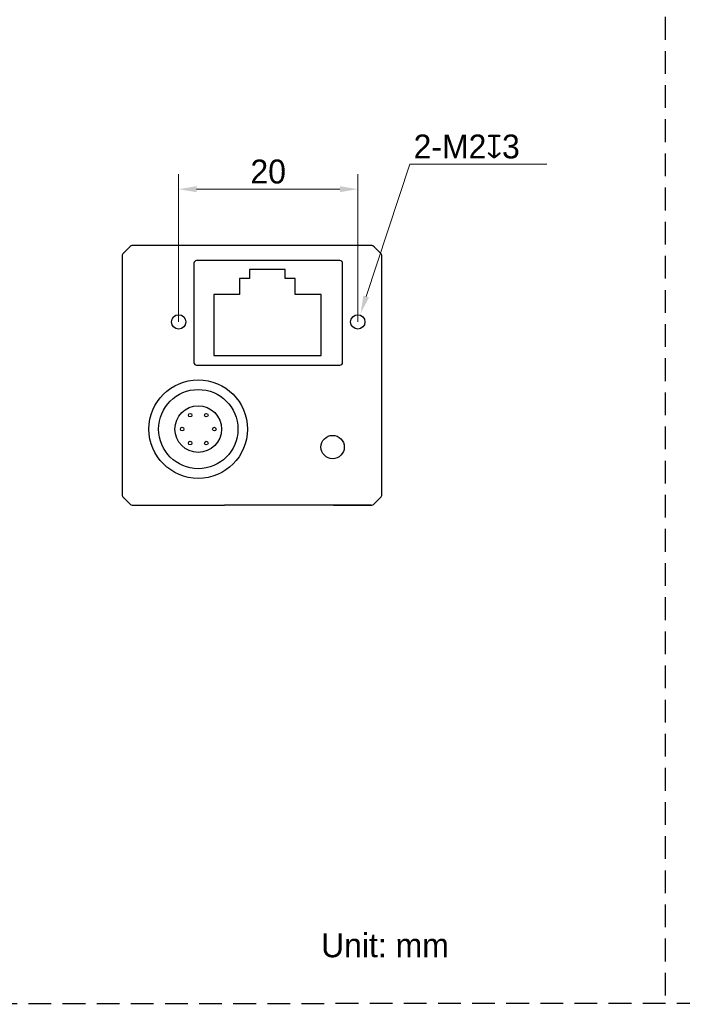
# Model space of a CAD drawing. Header units: millimetres. Extents: x 2329 to 5782, y 1296 to 2780.
# Tile 39 of 123: x 2961 to 3072, y 2444 to 2608. Entities that reach past the tile are written whole.
import ezdxf

# ---------------------------------------------------------------- set-up
doc = ezdxf.new("R2010")
doc.units = ezdxf.units.MM
doc.header["$LTSCALE"] = 0.3
doc.linetypes.add('DASHED', pattern=[19.05, 12.7, -6.35])
doc.layers.add('00-轮廓线', color=7, linetype='Continuous', lineweight=30)
for name, color, linetype in [('ASM_DXF_DIMENSION', 7, 'Continuous'), ('D-01-32-26-0DXF_CONTINUOUS_LINE', 7, 'Continuous'), ('D-01-36-26-0DXF_CONTINUOUS_LINE', 7, 'Continuous'), ('HR10A-7R-6PBDXF_CONTINUOUS_LINE', 7, 'Continuous'), ('RJ45-B563S-LDXF_CONTINUOUS_LINE', 7, 'Continuous')]:
    doc.layers.add(name, color=color, linetype=linetype)
doc.styles.add('3', font='兰亭黑 GBK.TTF', dxfattribs={"height": 4})
doc.styles.add('尺寸值样式', font='兰亭黑 GBK.TTF', dxfattribs={"height": 4})
doc.dimstyles.new('CIRL(32)', dxfattribs={"dimtxt": 4, "dimasz": 3, "dimexe": 2.5, "dimexo": 0, "dimtad": 1, "dimtoh": 1, "dimdec": 3, "dimlfac": 0.666667, "dimdsep": 46, "dimtxsty": '尺寸值样式', "dimcen": 0, "dimclrd": 8, "dimclre": 8, "dimclrt": 7, "dimadec": 0, "dimazin": 0, "dimtp": 0.001, "dimtm": 0.001, "dimtfac": 1, "dimtdec": 3, "dimtofl": 0, "dimtmove": 0, "dimatfit": 0, "dimldrblk": '_FILLED', "dimfxl": 1, "dimtolj": 1, "dimlwd": 15, "dimlwe": 15, "dimarcsym": 0})
doc.dimstyles.new('DE（32)', dxfattribs={"dimscale": 0, "dimtxt": 3, "dimasz": 3, "dimexe": 2.5, "dimexo": 0, "dimtad": 1, "dimtoh": 1, "dimdec": 3, "dimlfac": 0.666667, "dimdsep": 46, "dimtxsty": '尺寸值样式', "dimblk": '_FILLED', "dimcen": 0, "dimclrd": 8, "dimclre": 8, "dimclrt": 7, "dimadec": 0, "dimazin": 0, "dimtp": 0.001, "dimtm": 0.001, "dimtfac": 1, "dimtdec": 3, "dimtmove": 0, "dimatfit": 3, "dimldrblk": '_FILLED', "dimfxl": 1, "dimtolj": 1, "dimlwd": 15, "dimlwe": 15, "dimarcsym": 0})

# ---------------------------------------------------------------- blocks, each defined once
blk = doc.blocks.new('*D58')
at = {"layer": 'ASM_DXF_DIMENSION', "color": 8, "lineweight": 15}
for p in [(3019.05, 2562.11), (3049.29, 2584.24)]:
    blk.add_line(p, (3026.36, 2584.24), dxfattribs=at)
at = {"layer": 'ASM_DXF_DIMENSION', "color": 8}
blk.add_solid([(3018.57, 2562.26), (3019.52, 2561.95), (3018.11, 2559.26)], dxfattribs=at)
at = {"layer": 'Defpoints', "color": 0}
for p in [(3018.11, 2559.26), (3017.16, 2556.41)]:
    blk.add_point(p, dxfattribs=at)
at = {"layer": 'ASM_DXF_DIMENSION', "color": 7, "lineweight": 15, "insert": (3026.98, 2589.2), "char_height": 4, "attachment_point": 1, "style": '尺寸值样式'}
blk.add_mtext('\\A1;{2-M2{\\Fgdt|c134;x}3}', dxfattribs=at)
blk = doc.blocks.new('_FILLED')
at = {"color": 0, "linetype": 'ByBlock'}
blk.add_solid([(0, 0), (-1, 0.167), (-1, -0.167)], dxfattribs=at)
blk = doc.blocks.new('*D59')
at = {"layer": 'ASM_DXF_DIMENSION', "color": 8, "lineweight": 15}
for p, q in [((2987.63, 2557.83), (2987.63, 2582.55)), ((3017.63, 2557.83), (3017.63, 2582.55)), ((2990.63, 2580.05), (3014.63, 2580.05))]:
    blk.add_line(p, q, dxfattribs=at)
at = {"layer": 'Defpoints', "color": 0}
for p in [(3017.63, 2580.05), (2987.63, 2557.83), (3017.63, 2557.83)]:
    blk.add_point(p, dxfattribs=at)
at = {"layer": 'ASM_DXF_DIMENSION', "color": 8, "linetype": 'ByBlock', "lineweight": 15, "xscale": 3, "yscale": 3, "zscale": 3, "rotation": 180}
blk.add_blockref('_FILLED', (2987.63, 2580.05), dxfattribs=at)
at = {"layer": 'ASM_DXF_DIMENSION', "color": 8, "linetype": 'ByBlock', "lineweight": 15, "xscale": 3, "yscale": 3, "zscale": 3}
blk.add_blockref('_FILLED', (3017.63, 2580.05), dxfattribs=at)
at = {"layer": 'ASM_DXF_DIMENSION', "color": 7, "lineweight": 15, "insert": (3002.63, 2585.01), "char_height": 4, "attachment_point": 2, "style": '尺寸值样式'}
blk.add_mtext('\\A1;20', dxfattribs=at)

msp = doc.modelspace()

# ---------------------------------------------------------------- linework, layer by layer
at = {"lineweight": 30}
msp.add_circle((3013.41997, 2536.88661), 1.95, dxfattribs=at)
at = {"layer": '00-轮廓线', "linetype": 'DASHED'}
msp.add_line((3069.12977, 2740.33721), (3069.12977, 2444.83495), dxfattribs=at)
msp.add_lwpolyline([(2760.98297, 2739.65789), (3377.78057, 2739.92084), (3377.78057, 2443.8573), (2760.98297, 2443.59436)], close=True, dxfattribs=at)
at = {"layer": 'D-01-32-26-0DXF_CONTINUOUS_LINE', "color": 7, "linetype": 'Continuous', "lineweight": 30}
for p, q in [((2979.4503, 2570.41694), (2978.38964, 2569.35628)), ((2978.16997, 2568.82595), (2978.16997, 2559.08745)), ((2978.16997, 2552.18578), (2978.16997, 2531.33661)), ((3021.66997, 2531.33661), (3021.66997, 2552.18578))]:
    msp.add_line(p, q, dxfattribs=at)
at = {"layer": 'D-01-36-26-0DXF_CONTINUOUS_LINE', "color": 7, "linetype": 'Continuous', "lineweight": 30}
for p, q in [((2978.38963, 2569.35628), (2979.45031, 2570.41695)), ((3019.85932, 2570.63661), (2979.98062, 2570.63661)), ((3020.38963, 2570.41695), (3021.45031, 2569.35628)), ((2978.16997, 2568.82597), (2978.16997, 2528.94726)), ((3021.66997, 2528.94726), (3021.66997, 2568.82597)), ((2990.18688, 2567.64972), (2990.18688, 2551.04851)), ((3014.63308, 2568.0997), (2990.63686, 2568.0997)), ((3015.08306, 2551.04851), (3015.08306, 2567.64972)), ((2990.63686, 2550.59852), (3014.63308, 2550.59852)), ((2979.45031, 2527.35628), (2978.38963, 2528.41695)), ((2978.38964, 2528.41694), (2979.4503, 2527.35628)), ((2979.98062, 2527.13661), (2994.84821, 2527.13661)), ((2979.98063, 2527.13661), (2995.19223, 2527.13661)), ((3010.41997, 2527.1641), (2998.41997, 2527.1641)), ((2998.41997, 2527.1641), (2998.41997, 2527.13661)), ((3010.41997, 2527.1641), (3010.41997, 2527.13661)), ((3019.85931, 2527.13661), (3013.48624, 2527.13661)), ((3013.99173, 2527.13661), (3019.85932, 2527.13661)), ((3021.45031, 2528.41695), (3020.38963, 2527.35628)), ((3020.38964, 2527.35628), (3021.4503, 2528.41694))]:
    msp.add_line(p, q, dxfattribs=at)
for centre in [(2987.63497, 2557.83411), (3017.63497, 2557.83411)]:
    msp.add_circle(centre, 1.2, dxfattribs=at)
for centre, radius, start, end in [((2979.97849, 2569.8884), 0.74722, 127.6631139, 134.980155), ((2979.98479, 2569.88042), 0.75739, 119.8998764, 127.6712444), ((2979.98029, 2569.88835), 0.74827, 113.4716, 119.9039714), ((2979.97574, 2569.89837), 0.73727, 111.6078374, 113.4576491), ((2979.98172, 2569.88149), 0.75516, 97.9664648, 111.557581), ((2979.98092, 2569.88864), 0.74797, 90.0233318, 97.9822379), ((3019.85905, 2569.88924), 0.74737, 82.4681031, 89.9789687), ((3019.85816, 2569.88123), 0.75543, 68.4448653, 82.4806533), ((3019.8642, 2569.89837), 0.73727, 66.542351, 68.3921625), ((3019.85657, 2569.88241), 0.75495, 53.0786236, 66.4931999), ((3019.86078, 2569.88767), 0.74821, 45.0236606, 53.0950561), ((2978.91734, 2568.82569), 0.74737, 172.4681031, 179.9789687), ((2978.92535, 2568.8248), 0.75543, 158.4448653, 172.4806533), ((2978.90822, 2568.83084), 0.73727, 156.542351, 158.3921625), ((2978.92417, 2568.82321), 0.75495, 143.0786236, 156.4931999), ((2978.91892, 2568.82743), 0.74821, 135.0236606, 143.0950561), ((3020.92176, 2568.82809), 0.74722, 37.6631139, 44.980155), ((3020.91378, 2568.82179), 0.75739, 29.8998764, 37.6712444), ((3020.92171, 2568.8263), 0.74827, 23.4716, 29.9039714), ((3020.93172, 2568.83084), 0.73727, 21.6078374, 23.4576491), ((3020.91485, 2568.82487), 0.75516, 7.9664648, 21.557581), ((3020.922, 2568.82566), 0.74797, 0.0233318, 7.9822379), ((2978.91794, 2528.94757), 0.74797, 180.0233327, 187.9824139), ((2978.92509, 2528.94836), 0.75516, 187.9666394, 201.5576934), ((2978.90822, 2528.94239), 0.73727, 201.6079503, 203.4576185), ((2978.91823, 2528.94693), 0.74827, 203.4715695, 209.9039715), ((2978.92616, 2528.95143), 0.75739, 209.8998764, 217.6712128), ((3020.91997, 2528.94727), 0.75, 315, 0), ((2978.91818, 2528.94513), 0.74722, 217.6630822, 224.9801549), ((2979.98063, 2527.88661), 0.75, 225, 270), ((3019.85931, 2527.88661), 0.75, 270, 315)]:
    msp.add_arc(centre, radius, start, end, dxfattribs=at)
for centre, major_axis, ratio, start_param, end_param in [((2990.6369, 2567.64969), (-0.31822, 0.31822), 0.999923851, -0.785360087, 0.785360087), ((3014.63304, 2567.64969), (0.31822, 0.31822), 0.999923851, -0.785360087, 0.785360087), ((2990.6369, 2551.04854), (0.31822, 0.31822), 0.999923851, -3.926952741, -2.356232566), ((3014.63304, 2551.04854), (-0.31822, 0.31822), 0.999923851, -3.926952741, -2.356232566), ((2994.84821, 2527.14054), (0.45, 0), 0.008726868, 4.71238898, 6.157857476), ((2998.41997, 2527.13661), (3.15, 0), 0.008726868, 7.853981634, 9.29945013), ((3010.41997, 2527.13661), (3.15, 0), 0.008726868, 6.408513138, 7.853981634), ((3013.99173, 2527.14054), (0.45, 0), 0.008726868, 3.266920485, 4.71238898)]:
    msp.add_ellipse(centre, major_axis=major_axis, ratio=ratio, start_param=start_param, end_param=end_param, dxfattribs=at)
at = {"layer": 'HR10A-7R-6PBDXF_CONTINUOUS_LINE', "color": 7, "linetype": 'Continuous', "lineweight": 30}
for centre, radius in [((2990.91997, 2539.88661), 8.25), ((2990.91997, 2539.88661), 6.6375), ((2990.91997, 2539.88661), 3.9), ((2989.56997, 2542.22661), 0.3), ((2992.26997, 2542.22661), 0.3), ((2988.21997, 2539.88661), 0.3), ((2993.61997, 2539.88661), 0.3), ((2989.56997, 2537.54661), 0.3), ((2992.26997, 2537.54661), 0.3)]:
    msp.add_circle(centre, radius, dxfattribs=at)
at = {"layer": 'RJ45-B563S-LDXF_CONTINUOUS_LINE', "color": 7, "linetype": 'Continuous', "lineweight": 30}
for p, q in [((3005.501, 2566.60094), (2999.501, 2566.60094)), ((2999.501, 2566.60094), (2999.501, 2565.10094)), ((3005.501, 2565.10094), (3005.501, 2566.60094)), ((2999.501, 2565.10094), (2997.851, 2565.10094)), ((2997.851, 2565.10094), (2997.851, 2562.40094)), ((3007.151, 2565.10094), (3005.501, 2565.10094)), ((3007.151, 2562.40094), (3007.151, 2565.10094)), ((2997.851, 2562.40094), (2993.501, 2562.40094)), ((2993.501, 2562.40094), (2993.501, 2552.20094)), ((3011.501, 2562.40094), (3007.151, 2562.40094)), ((3011.501, 2552.20094), (3011.501, 2562.40094)), ((2993.501, 2552.20094), (3011.501, 2552.20094))]:
    msp.add_line(p, q, dxfattribs=at)

# ---------------------------------------------------------------- texts
at = {"insert": (3011.48686, 2455.47415), "char_height": 4, "attachment_point": 1, "style": '3'}
msp.add_mtext_dynamic_manual_height_columns('Unit: mm', width=28.3632339, gutter_width=1, heights=[0], dxfattribs=at)

# ---------------------------------------------------------------- dimensions: what is measured, and where the dimension line sits
at = {"layer": 'ASM_DXF_DIMENSION', "color": 7, "linetype": 'Continuous', "lineweight": 15}
dim = msp.add_diameter_dim_2p(p1=(3017.16454, 2556.40979), p2=(3018.1054, 2559.25844), text='{2-M<>{\\Fgdt|c134;x}3}', dimstyle='CIRL(32)', override={"dimpost": '<>'}, dxfattribs=at)
dim.commit()
dim.dimension.update_dxf_attribs({"geometry": '*D58', "text_midpoint": (3038.13685, 2584.23914), "dimtype": 163})
dim = msp.add_linear_dim(base=(3017.63497, 2580.04937), p1=(2987.63497, 2557.83411), p2=(3017.63497, 2557.83411), dimstyle='DE（32)', override={"dimscale": 1, "dimpost": '<>'}, dxfattribs=at)
dim.commit()
dim.dimension.update_dxf_attribs({"geometry": '*D59', "text_midpoint": (3002.63497, 2580.04937), "dimtype": 160})

doc.saveas('drawing.dxf')
